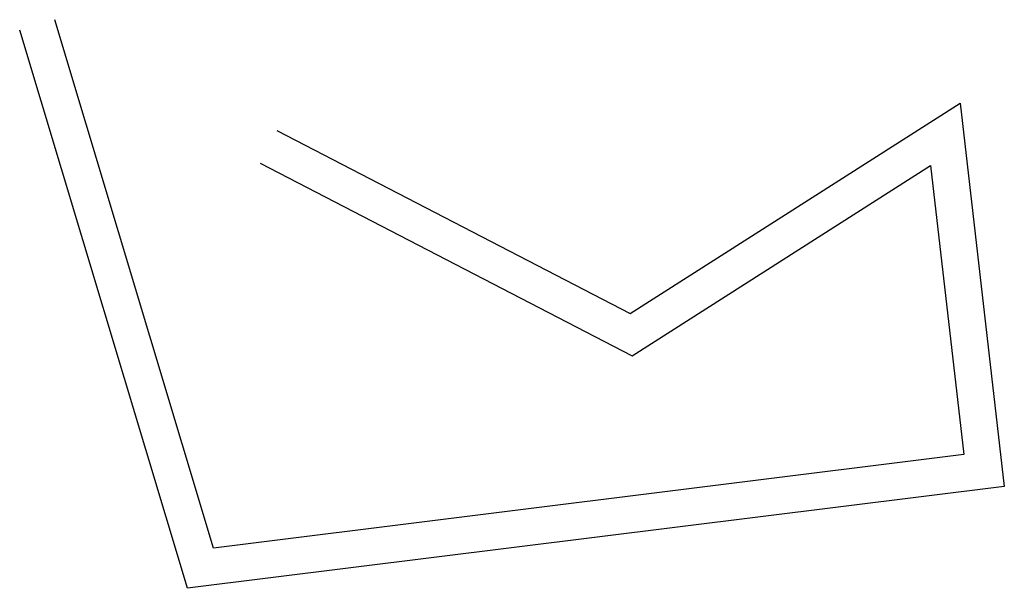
# Model space of a CAD drawing. Header units: inches. Extents: x 2.1 to 29, y 2.5 to 18.
import ezdxf

# ---------------------------------------------------------------- set-up
doc = ezdxf.new("R2010")
doc.units = ezdxf.units.IN
doc.header["$MEASUREMENT"] = 0

msp = doc.modelspace()

# ---------------------------------------------------------------- linework, layer by layer
for p, q in [((7.432, 3.609), (3.099, 18.012)), ((6.717, 2.512), (2.142, 17.724)), ((18.795, 10.006), (27.796, 15.738)), ((27.796, 15.738), (28.997, 5.285)), ((9.155, 14.989), (18.795, 10.006)), ((8.696, 14.101), (18.847, 8.853)), ((18.847, 8.853), (26.985, 14.036)), ((26.985, 14.036), (27.89, 6.155)), ((27.89, 6.155), (7.432, 3.609)), ((28.997, 5.285), (6.717, 2.512))]:
    msp.add_line(p, q)

doc.saveas('drawing.dxf')
